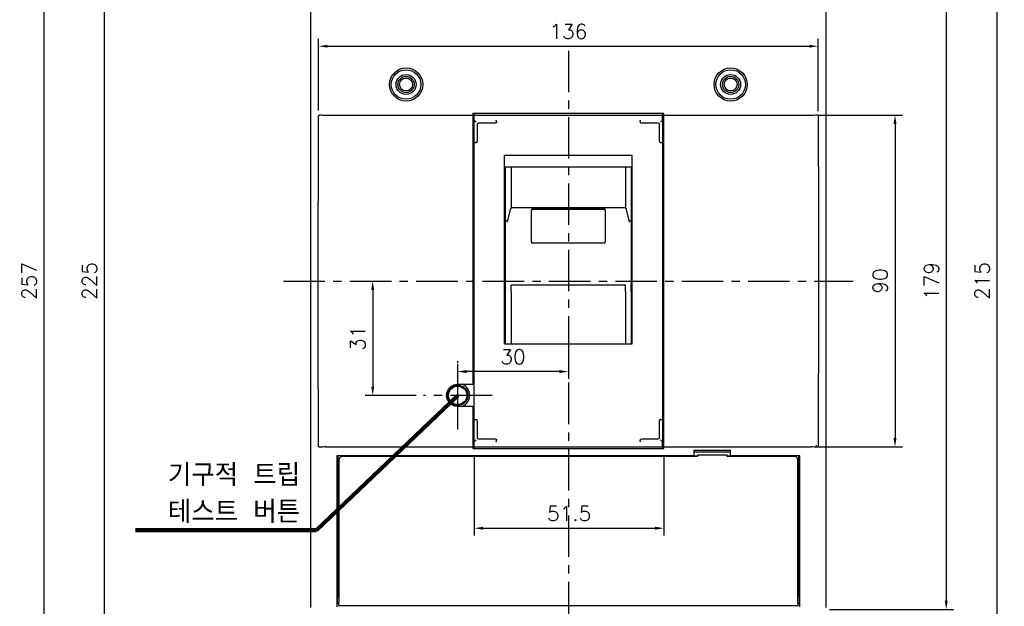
# Model space of a CAD drawing. Extents: x -2328 to 2710, y -907 to 1799.
# Tile 10 of 20: x -1376 to -1109, y 1285 to 1444. Entities that reach past the tile are written whole.
import ezdxf

# ---------------------------------------------------------------- set-up
doc = ezdxf.new("R2010")
doc.units = 0
doc.header["$LTSCALE"] = 3
doc.header["$MEASUREMENT"] = 0
doc.linetypes.add('CENTER', pattern=[2, 1.25, -0.25, 0.25, -0.25])
doc.layers.get('0').update_dxf_attribs({"linetype": 'CONTINUOUS'})
doc.layers.get('Defpoints').update_dxf_attribs({"linetype": 'CONTINUOUS'})
doc.layers.add('cen', color=1, linetype='CENTER')
doc.layers.add('di', color=3, linetype='CONTINUOUS')
doc.styles.add('KIM', font='ROMANS.shx', dxfattribs={"height": 5, "bigfont": 'GSG1.shx'})
doc.styles.get("Standard").update_dxf_attribs({"font": 'romans.shx', "height": 4, "bigfont": 'ghs.shx'})
doc.dimstyles.get("Standard").update_dxf_attribs({"dimtxt": 0.18, "dimasz": 0.18, "dimexe": 0.18, "dimexo": 0.0625, "dimgap": 0.09, "dimtad": 0, "dimtih": 1, "dimtoh": 1, "dimdec": 4, "dimzin": 0, "dimdsep": 46, "dimtxsty": 'Standard', "dimcen": 0.09, "dimadec": 0, "dimazin": 0, "dimtfac": 1, "dimtdec": 4, "dimtofl": 0, "dimtmove": 0, "dimatfit": 3, "dimfxl": 0, "dimtolj": 1, "dimtzin": 0, "dimarcsym": 0})
doc.dimstyles.new('STANDARD$0', dxfattribs={"dimtxt": 5, "dimasz": 5, "dimexe": 1, "dimexo": 2, "dimgap": 2, "dimtad": 1, "dimdec": 4, "dimzin": 12, "dimdsep": 46, "dimtxsty": 'KIM', "dimcen": -1, "dimdle": 0.1, "dimadec": 0, "dimazin": 0, "dimtfac": 1, "dimtdec": 4, "dimtmove": 0, "dimatfit": 3, "dimfxl": 0, "dimtolj": 1, "dimtzin": 0, "dimarcsym": 0})

# ---------------------------------------------------------------- blocks, each defined once
blk = doc.blocks.new('*D11')
at = {"layer": 'Defpoints', "color": 0}
for p in [(-1252.93, 1327.78), (-1201.53, 1327.78), (-1201.53, 1306.15)]:
    blk.add_point(p, dxfattribs=at)
at = {"layer": 'di'}
for p, q in [((-1252.93, 1325.78), (-1252.93, 1304.15)), ((-1201.53, 1325.78), (-1201.53, 1304.15)), ((-1250.53, 1306.15), (-1203.93, 1306.15))]:
    blk.add_line(p, q, dxfattribs=at)
for points in [[(-1250.53, 1306.55), (-1250.53, 1305.75), (-1252.93, 1306.15)], [(-1203.93, 1306.55), (-1203.93, 1305.75), (-1201.53, 1306.15)]]:
    blk.add_solid(points, dxfattribs=at)
at = {"layer": 'di', "insert": (-1227.23, 1310.15), "char_height": 4, "attachment_point": 5}
blk.add_mtext('\\A1;51.5', dxfattribs=at)
blk = doc.blocks.new('*D18')
at = {"layer": 'Defpoints', "color": 0}
for p in [(-1294.15, 1501.48), (-1369.63, 1244.88), (-1294.15, 1244.88)]:
    blk.add_point(p, dxfattribs=at)
at = {"layer": 'di'}
for p, q in [((-1296.15, 1501.48), (-1371.63, 1501.48)), ((-1369.63, 1499.08), (-1369.63, 1247.28)), ((-1296.15, 1244.88), (-1371.63, 1244.88))]:
    blk.add_line(p, q, dxfattribs=at)
for points in [[(-1370.03, 1499.08), (-1369.23, 1499.08), (-1369.63, 1501.48)], [(-1370.03, 1247.28), (-1369.23, 1247.28), (-1369.63, 1244.88)]]:
    blk.add_solid(points, dxfattribs=at)
at = {"layer": 'di', "insert": (-1373.63, 1373.18), "char_height": 4, "attachment_point": 5, "rotation": 90}
blk.add_mtext('\\A1;257', dxfattribs=at)
blk = doc.blocks.new('*D19')
at = {"layer": 'Defpoints', "color": 0}
for p in [(-1353.24, 1485.68), (-1279.73, 1485.68), (-1279.73, 1260.68)]:
    blk.add_point(p, dxfattribs=at)
at = {"layer": 'di'}
for p, q in [((-1281.73, 1485.68), (-1355.24, 1485.68)), ((-1353.24, 1263.08), (-1353.24, 1483.28)), ((-1281.73, 1260.68), (-1355.24, 1260.68))]:
    blk.add_line(p, q, dxfattribs=at)
for points in [[(-1353.64, 1483.28), (-1352.84, 1483.28), (-1353.24, 1485.68)], [(-1353.64, 1263.08), (-1352.84, 1263.08), (-1353.24, 1260.68)]]:
    blk.add_solid(points, dxfattribs=at)
at = {"layer": 'di', "insert": (-1357.24, 1373.18), "char_height": 4, "attachment_point": 5, "rotation": 90}
blk.add_mtext('\\A1;225', dxfattribs=at)
blk = doc.blocks.new('*D44')
at = {"layer": 'Defpoints', "color": 0}
for p in [(-1159.72, 1436.86), (-1295.14, 1417.44), (-1159.72, 1417.25)]:
    blk.add_point(p, dxfattribs=at)
at = {"layer": 'di'}
for p, q in [((-1295.14, 1419.44), (-1295.14, 1438.86)), ((-1292.74, 1436.86), (-1162.12, 1436.86)), ((-1159.72, 1419.25), (-1159.72, 1438.86))]:
    blk.add_line(p, q, dxfattribs=at)
for points in [[(-1292.74, 1437.26), (-1292.74, 1436.46), (-1295.14, 1436.86)], [(-1162.12, 1437.26), (-1162.12, 1436.46), (-1159.72, 1436.86)]]:
    blk.add_solid(points, dxfattribs=at)
at = {"layer": 'di', "insert": (-1227.43, 1440.86), "char_height": 4, "attachment_point": 5}
blk.add_mtext('\\A1;136', dxfattribs=at)
blk = doc.blocks.new('*D46')
at = {"layer": 'Defpoints', "color": 0}
for p in [(-1227.43, 1364.7), (-1257.43, 1348.63), (-1257.43, 1342.18)]:
    blk.add_point(p, dxfattribs=at)
at = {"layer": 'di'}
for p, q in [((-1227.43, 1362.7), (-1227.43, 1346.63)), ((-1257.43, 1344.18), (-1257.43, 1350.63)), ((-1229.83, 1348.63), (-1255.03, 1348.63))]:
    blk.add_line(p, q, dxfattribs=at)
for points in [[(-1255.03, 1349.03), (-1255.03, 1348.23), (-1257.43, 1348.63)], [(-1229.83, 1349.03), (-1229.83, 1348.23), (-1227.43, 1348.63)]]:
    blk.add_solid(points, dxfattribs=at)
at = {"layer": 'di', "insert": (-1242.43, 1352.63), "char_height": 4, "attachment_point": 5}
blk.add_mtext('\\A1;30', dxfattribs=at)
blk = doc.blocks.new('*D107')
at = {"layer": 'Defpoints', "color": 0}
for p in [(-1158.03, 1462.28), (-1158.6, 1284.08), (-1124.96, 1284.08)]:
    blk.add_point(p, dxfattribs=at)
at = {"layer": 'di'}
for p, q in [((-1156.03, 1462.28), (-1122.96, 1462.28)), ((-1124.96, 1459.88), (-1124.96, 1286.48)), ((-1156.6, 1284.08), (-1122.96, 1284.08))]:
    blk.add_line(p, q, dxfattribs=at)
for points in [[(-1125.36, 1459.88), (-1124.56, 1459.88), (-1124.96, 1462.28)], [(-1125.36, 1286.48), (-1124.56, 1286.48), (-1124.96, 1284.08)]]:
    blk.add_solid(points, dxfattribs=at)
at = {"layer": 'di', "insert": (-1128.96, 1373.18), "char_height": 4, "attachment_point": 5, "rotation": 90}
blk.add_mtext('\\A1;179', dxfattribs=at)
blk = doc.blocks.new('*D108')
at = {"layer": 'Defpoints', "color": 0}
for p in [(-1161.63, 1418.18), (-1161.63, 1328.18), (-1138.85, 1328.18)]:
    blk.add_point(p, dxfattribs=at)
at = {"layer": 'di'}
for p, q in [((-1159.63, 1418.18), (-1136.85, 1418.18)), ((-1138.85, 1415.78), (-1138.85, 1330.58)), ((-1159.63, 1328.18), (-1136.85, 1328.18))]:
    blk.add_line(p, q, dxfattribs=at)
for points in [[(-1139.25, 1415.78), (-1138.45, 1415.78), (-1138.85, 1418.18)], [(-1139.25, 1330.58), (-1138.45, 1330.58), (-1138.85, 1328.18)]]:
    blk.add_solid(points, dxfattribs=at)
at = {"layer": 'di', "insert": (-1142.85, 1373.18), "char_height": 4, "attachment_point": 5, "rotation": 90}
blk.add_mtext('\\A1;90', dxfattribs=at)
blk = doc.blocks.new('*D106')
at = {"layer": 'Defpoints', "color": 0}
for p in [(-1197.86, 1480.68), (-1197.85, 1265.68), (-1111.22, 1265.68)]:
    blk.add_point(p, dxfattribs=at)
at = {"layer": 'di'}
for p, q in [((-1195.86, 1480.68), (-1109.22, 1480.68)), ((-1111.22, 1478.28), (-1111.22, 1268.08)), ((-1195.85, 1265.68), (-1109.22, 1265.68))]:
    blk.add_line(p, q, dxfattribs=at)
for points in [[(-1111.62, 1478.28), (-1110.82, 1478.28), (-1111.22, 1480.68)], [(-1111.62, 1268.08), (-1110.82, 1268.08), (-1111.22, 1265.68)]]:
    blk.add_solid(points, dxfattribs=at)
at = {"layer": 'di', "insert": (-1115.22, 1373.18), "char_height": 4, "attachment_point": 5, "rotation": 90}
blk.add_mtext('\\A1;215', dxfattribs=at)
blk = doc.blocks.new('*D116')
at = {"layer": 'Defpoints', "color": 0}
for p in [(-1280.48, 1373.18), (-1280.48, 1342.18), (-1266.73, 1342.18)]:
    blk.add_point(p, dxfattribs=at)
at = {"layer": 'di'}
for p, q in [((-1280.48, 1370.78), (-1280.48, 1344.58)), ((-1268.73, 1342.18), (-1282.48, 1342.18))]:
    blk.add_line(p, q, dxfattribs=at)
for points in [[(-1280.88, 1370.78), (-1280.08, 1370.78), (-1280.48, 1373.18)], [(-1280.88, 1344.58), (-1280.08, 1344.58), (-1280.48, 1342.18)]]:
    blk.add_solid(points, dxfattribs=at)
at = {"layer": 'di', "insert": (-1284.48, 1357.68), "char_height": 4, "attachment_point": 5, "rotation": 90}
blk.add_mtext('\\A1;31', dxfattribs=at)

msp = doc.modelspace()

# ---------------------------------------------------------------- linework, layer by layer
for p, q in [((-1297.231, 1284.649), (-1297.231, 1461.719)), ((-1157.631, 1461.719), (-1157.631, 1284.649)), ((-1293.231, 1418.184), (-1253.331, 1418.184)), ((-1201.531, 1418.584), (-1253.331, 1418.584)), ((-1253.331, 1418.584), (-1253.331, 1418.184)), ((-1253.331, 1418.184), (-1253.331, 1417.755)), ((-1253.331, 1417.755), (-1253.331, 1417.47)), ((-1252.931, 1418.184), (-1252.931, 1418.584)), ((-1252.931, 1416.773), (-1252.931, 1418.184)), ((-1252.931, 1418.184), (-1201.931, 1418.184)), ((-1201.931, 1418.584), (-1201.931, 1418.184)), ((-1201.931, 1416.773), (-1201.931, 1418.184)), ((-1201.531, 1418.184), (-1201.931, 1418.184)), ((-1201.531, 1418.184), (-1201.531, 1418.584)), ((-1201.531, 1418.184), (-1161.631, 1418.184)), ((-1201.531, 1417.755), (-1201.531, 1418.184)), ((-1201.531, 1417.47), (-1201.531, 1417.755)), ((-1253.331, 1417.47), (-1253.331, 1345.184)), ((-1252.931, 1412.786), (-1252.931, 1416.773)), ((-1252.131, 1415.665), (-1252.131, 1412.786)), ((-1249.842, 1415.965), (-1251.831, 1415.965)), ((-1247.777, 1415.965), (-1249.842, 1415.965)), ((-1246.931, 1416.364), (-1246.931, 1416.359)), ((-1246.931, 1416.359), (-1246.931, 1416.173)), ((-1207.931, 1416.359), (-1207.931, 1416.364)), ((-1207.931, 1416.359), (-1207.931, 1416.173)), ((-1205.02, 1415.965), (-1207.085, 1415.965)), ((-1203.031, 1415.965), (-1205.02, 1415.965)), ((-1202.731, 1412.786), (-1202.731, 1415.665)), ((-1201.931, 1416.773), (-1201.931, 1412.786)), ((-1201.531, 1328.898), (-1201.531, 1417.47)), ((-1252.931, 1410.807), (-1252.931, 1412.786)), ((-1252.131, 1412.786), (-1252.131, 1411.828)), ((-1202.731, 1411.828), (-1202.731, 1412.786)), ((-1201.931, 1412.786), (-1201.931, 1410.807)), ((-1252.931, 1335.561), (-1252.931, 1410.807)), ((-1252.331, 1410.765), (-1252.431, 1410.765)), ((-1202.531, 1410.765), (-1202.431, 1410.765)), ((-1201.931, 1410.807), (-1201.931, 1335.561)), ((-1210.081, 1407.182), (-1244.781, 1407.182)), ((-1244.781, 1356.184), (-1244.781, 1407.182)), ((-1210.081, 1356.184), (-1210.081, 1407.182)), ((-1210.081, 1404.082), (-1244.781, 1404.082)), ((-1244.431, 1391.018), (-1244.431, 1404.082)), ((-1242.931, 1404.082), (-1242.931, 1392.971)), ((-1211.931, 1404.082), (-1211.931, 1392.972)), ((-1210.431, 1404.082), (-1210.431, 1391.018)), ((-1244.431, 1389.565), (-1244.431, 1391.018)), ((-1243.202, 1392.618), (-1244.006, 1389.233)), ((-1212.148, 1393.005), (-1242.715, 1393.005)), ((-1217.431, 1392.64), (-1237.431, 1392.64)), ((-1237.431, 1392.64), (-1237.431, 1392.349)), ((-1237.431, 1392.639), (-1217.431, 1392.639)), ((-1237.431, 1383.85), (-1237.431, 1392.349)), ((-1217.431, 1392.349), (-1217.431, 1392.64)), ((-1217.431, 1392.349), (-1217.431, 1383.85)), ((-1210.856, 1389.232), (-1211.66, 1392.618)), ((-1210.431, 1391.018), (-1210.431, 1389.565)), ((-1244.431, 1389.46), (-1244.431, 1389.565)), ((-1244.376, 1389.565), (-1244.431, 1389.565)), ((-1244.431, 1389.054), (-1244.431, 1389.46)), ((-1244.431, 1377.479), (-1244.431, 1389.054)), ((-1244.001, 1389.232), (-1244.019, 1389.119)), ((-1210.486, 1389.565), (-1210.431, 1389.565)), ((-1210.431, 1389.565), (-1210.431, 1389.46)), ((-1210.431, 1389.46), (-1210.431, 1389.054)), ((-1210.431, 1389.054), (-1210.431, 1377.479)), ((-1237.431, 1383.85), (-1237.431, 1383.524)), ((-1237.431, 1383.524), (-1217.431, 1383.524)), ((-1217.431, 1383.524), (-1217.431, 1383.85)), ((-1295.231, 1363.918), (-1295.231, 1382.451)), ((-1159.631, 1382.451), (-1159.631, 1363.918)), ((-1244.431, 1376.941), (-1244.431, 1377.479)), ((-1244.431, 1372.29), (-1244.431, 1376.941)), ((-1210.431, 1377.479), (-1210.431, 1376.941)), ((-1210.431, 1376.941), (-1210.431, 1372.29)), ((-1244.431, 1370.334), (-1244.431, 1372.29)), ((-1210.431, 1370.334), (-1210.431, 1372.29)), ((-1244.431, 1356.184), (-1244.431, 1370.334)), ((-1211.931, 1372.06), (-1242.931, 1372.06)), ((-1242.931, 1370.334), (-1242.931, 1372.06)), ((-1242.931, 1370.334), (-1242.931, 1356.184)), ((-1211.931, 1370.334), (-1211.931, 1372.06)), ((-1211.931, 1370.334), (-1211.931, 1356.184)), ((-1210.431, 1370.334), (-1210.431, 1356.184)), ((-1244.781, 1356.184), (-1210.081, 1356.184)), ((-1252.931, 1346.934), (-1253.331, 1346.934)), ((-1257.431, 1345.184), (-1253.331, 1345.184)), ((-1253.331, 1339.184), (-1257.431, 1339.184)), ((-1253.331, 1339.184), (-1253.331, 1328.898)), ((-1253.331, 1337.434), (-1252.931, 1337.434)), ((-1252.931, 1333.582), (-1252.931, 1335.561)), ((-1252.431, 1335.603), (-1252.331, 1335.603)), ((-1202.431, 1335.603), (-1202.531, 1335.603)), ((-1201.931, 1335.561), (-1201.931, 1333.582)), ((-1253.131, 1333.384), (-1253.331, 1333.384)), ((-1253.131, 1327.784), (-1253.131, 1333.384)), ((-1252.931, 1329.595), (-1252.931, 1333.582)), ((-1252.131, 1334.54), (-1252.131, 1333.582)), ((-1252.131, 1333.582), (-1252.131, 1330.703)), ((-1202.731, 1333.582), (-1202.731, 1334.54)), ((-1202.731, 1330.703), (-1202.731, 1333.582)), ((-1201.931, 1333.582), (-1201.931, 1329.595)), ((-1252.931, 1328.184), (-1252.931, 1329.595)), ((-1251.831, 1330.403), (-1249.842, 1330.403)), ((-1249.842, 1330.403), (-1247.777, 1330.403)), ((-1246.931, 1330.195), (-1246.931, 1330.009)), ((-1246.931, 1330.009), (-1246.931, 1330.005)), ((-1207.931, 1330.195), (-1207.931, 1330.009)), ((-1207.931, 1330.005), (-1207.931, 1330.009)), ((-1207.085, 1330.403), (-1205.02, 1330.403)), ((-1205.02, 1330.403), (-1203.031, 1330.403)), ((-1201.931, 1328.184), (-1201.931, 1329.595)), ((-1293.231, 1328.184), (-1253.331, 1328.184)), ((-1253.331, 1328.898), (-1253.331, 1328.613)), ((-1253.331, 1328.613), (-1253.331, 1328.184)), ((-1253.331, 1328.184), (-1253.331, 1327.784)), ((-1253.331, 1327.784), (-1201.531, 1327.784)), ((-1252.931, 1328.184), (-1201.931, 1328.184)), ((-1252.931, 1327.784), (-1252.931, 1328.184)), ((-1201.531, 1328.184), (-1201.931, 1328.184)), ((-1201.931, 1328.184), (-1201.931, 1327.784)), ((-1201.531, 1328.613), (-1201.531, 1328.898)), ((-1201.531, 1328.184), (-1201.531, 1328.613)), ((-1201.531, 1328.184), (-1161.631, 1328.184)), ((-1201.531, 1327.784), (-1201.531, 1328.184)), ((-1193.431, 1327.284), (-1183.431, 1327.284)), ((-1193.431, 1327.284), (-1193.431, 1325.784)), ((-1183.431, 1325.784), (-1183.431, 1327.284)), ((-1193.431, 1325.784), (-1290.231, 1325.784)), ((-1290.231, 1325.784), (-1290.231, 1284.867)), ((-1289.931, 1325.784), (-1289.931, 1289.484)), ((-1289.681, 1324.584), (-1289.681, 1286.084)), ((-1192.431, 1325.584), (-1288.681, 1325.584)), ((-1253.431, 1325.584), (-1253.431, 1325.784)), ((-1253.131, 1325.584), (-1253.131, 1325.784)), ((-1252.931, 1325.584), (-1252.931, 1325.784)), ((-1201.931, 1325.784), (-1201.931, 1325.584)), ((-1201.731, 1325.784), (-1201.731, 1325.584)), ((-1201.431, 1325.584), (-1201.431, 1325.784)), ((-1183.431, 1326.784), (-1193.431, 1326.784)), ((-1193.431, 1325.784), (-1192.431, 1325.784)), ((-1192.431, 1326.084), (-1192.431, 1325.584)), ((-1192.431, 1326.084), (-1184.431, 1326.084)), ((-1184.431, 1326.084), (-1184.431, 1325.584)), ((-1184.431, 1325.784), (-1183.431, 1325.784)), ((-1166.181, 1325.584), (-1184.431, 1325.584)), ((-1164.631, 1325.784), (-1183.431, 1325.784)), ((-1177.431, 1325.584), (-1177.431, 1325.683)), ((-1172.431, 1325.584), (-1172.431, 1325.683)), ((-1165.181, 1286.084), (-1165.181, 1324.584)), ((-1164.931, 1289.484), (-1164.931, 1325.784)), ((-1164.631, 1284.867), (-1164.631, 1325.784)), ((-1290.231, 1313.484), (-1289.931, 1313.484)), ((-1289.931, 1313.384), (-1290.231, 1313.384)), ((-1164.631, 1313.484), (-1164.931, 1313.484)), ((-1164.631, 1313.384), (-1164.931, 1313.384)), ((-1290.231, 1309.384), (-1289.931, 1309.384)), ((-1164.931, 1309.384), (-1164.631, 1309.384)), ((-1289.931, 1307.384), (-1290.231, 1307.384)), ((-1164.631, 1307.384), (-1164.931, 1307.384)), ((-1290.131, 1296.884), (-1290.231, 1296.884)), ((-1290.131, 1296.884), (-1290.131, 1289.584)), ((-1289.931, 1296.884), (-1290.131, 1296.884)), ((-1164.731, 1296.884), (-1164.931, 1296.884)), ((-1164.731, 1289.584), (-1164.731, 1296.884)), ((-1164.631, 1296.884), (-1164.731, 1296.884)), ((-1290.131, 1289.584), (-1289.931, 1289.584)), ((-1164.931, 1289.584), (-1164.731, 1289.584)), ((-1290.231, 1288.084), (-1289.681, 1288.084)), ((-1290.231, 1287.784), (-1289.681, 1287.784)), ((-1289.981, 1287.334), (-1290.231, 1287.334)), ((-1289.681, 1287.634), (-1289.981, 1287.334)), ((-1289.981, 1285.834), (-1289.981, 1287.334)), ((-1289.931, 1289.484), (-1289.681, 1289.484)), ((-1289.931, 1288.184), (-1289.931, 1289.484)), ((-1289.681, 1288.184), (-1289.931, 1288.184)), ((-1165.181, 1289.484), (-1164.931, 1289.484)), ((-1164.931, 1288.184), (-1165.181, 1288.184)), ((-1165.181, 1288.084), (-1164.631, 1288.084)), ((-1165.181, 1287.784), (-1164.631, 1287.784)), ((-1164.881, 1287.334), (-1165.181, 1287.634)), ((-1164.931, 1289.484), (-1164.931, 1288.184)), ((-1164.631, 1287.334), (-1164.881, 1287.334)), ((-1164.881, 1287.334), (-1164.881, 1286.584)), ((-1290.231, 1285.834), (-1289.981, 1285.834)), ((-1289.981, 1285.834), (-1289.681, 1285.534)), ((-1289.681, 1285.084), (-1289.681, 1286.084)), ((-1165.181, 1285.084), (-1289.681, 1285.084)), ((-1165.181, 1286.084), (-1165.181, 1285.084)), ((-1165.181, 1285.534), (-1164.881, 1285.834)), ((-1164.881, 1286.584), (-1164.881, 1285.834)), ((-1164.881, 1285.834), (-1164.631, 1285.834))]:
    msp.add_line(p, q)
at = {"flags": 128}
for points in [[(-1252.431, 1416.266), (-1252.518, 1416.353), (-1252.602, 1416.437), (-1252.681, 1416.516), (-1252.752, 1416.587), (-1252.814, 1416.649), (-1252.864, 1416.699), (-1252.901, 1416.736), (-1252.923, 1416.758)], [(-1202.431, 1416.266), (-1202.332, 1416.365), (-1202.237, 1416.46), (-1202.149, 1416.547), (-1202.073, 1416.624), (-1202.011, 1416.686), (-1201.966, 1416.731), (-1201.939, 1416.758)], [(-1243.202, 1392.618), (-1243.206, 1392.601), (-1243.216, 1392.504)], [(-1252.923, 1329.61), (-1252.901, 1329.633), (-1252.864, 1329.669), (-1252.814, 1329.719), (-1252.752, 1329.781), (-1252.681, 1329.852), (-1252.602, 1329.931), (-1252.518, 1330.016), (-1252.431, 1330.102)], [(-1201.939, 1329.61), (-1201.966, 1329.637), (-1202.011, 1329.682), (-1202.073, 1329.744), (-1202.149, 1329.821), (-1202.237, 1329.908), (-1202.332, 1330.003), (-1202.431, 1330.102)]]:
    msp.add_lwpolyline(points, dxfattribs=at)
for centre, radius in [((-1271.431, 1426.484), 4.5), ((-1271.431, 1426.484), 4), ((-1271.431, 1426.484), 2.7), ((-1271.431, 1426.484), 2.2), ((-1183.431, 1426.484), 4.5), ((-1183.431, 1426.484), 4), ((-1183.431, 1426.484), 2.7), ((-1183.431, 1426.484), 2.2), ((-1271.431, 1426.484), 1.75), ((-1183.431, 1426.484), 1.75), ((-1257.431, 1342.184), 2.75), ((-1257.431, 1342.184), 2.5)]:
    msp.add_circle(centre, radius)
for centre, radius, start, end in [((-1251.831, 1415.665), 0.3, 90, 180), ((-1203.031, 1415.665), 0.3, 0, 90), ((-1257.431, 1342.184), 3.25, 292.61986, 67.38014), ((-1251.831, 1330.703), 0.3, 180, 270), ((-1203.031, 1330.703), 0.3, 270, 0), ((-1160.631, 1328.684), 0.5, 270, 0), ((-1288.681, 1324.584), 1, 90, 180), ((-1174.931, 1318.084), 8, 105.74055, 108.20996), ((-1174.931, 1318.084), 8, 71.79004, 74.25945), ((-1166.181, 1324.584), 1, 0, 90)]:
    msp.add_arc(centre, radius, start, end)
for centre, major_axis, start_param, end_param in [((-1293.231, 1418.889), (4, 0), 4.3083733, 4.712389), ((-1161.631, 1418.889), (4, 0), 4.712389, 5.1164047), ((-1252.431, 1416.773), (0.5, 0), 3.1415927, 3.3161256), ((-1202.431, 1416.773), (0.5, 0), 6.1086524, 6.2831853), ((-1252.431, 1329.595), (0.5, 0), 2.9670597, 3.1415927), ((-1202.431, 1329.595), (0.5, 0), 0, 0.1745329), ((-1293.231, 1327.479), (4, 0), 1.5707963, 1.974812), ((-1161.631, 1327.479), (4, 0), 1.1667806, 1.5707963)]:
    msp.add_ellipse(centre, major_axis=major_axis, ratio=0.176327, start_param=start_param, end_param=end_param)
for points, knots in [([(-1295.231, 1382.451), (-1295.232, 1385.117), (-1295.234, 1396.96), (-1295.181, 1408.803), (-1295.139, 1417.978)], [0, 0, 0, 0, 0.2251735, 1, 1, 1, 1]), ([(-1295.139, 1417.978), (-1295.136, 1418.005), (-1295.131, 1418.057), (-1295.094, 1418.127), (-1295.032, 1418.188), (-1294.934, 1418.238), (-1294.851, 1418.24), (-1294.804, 1418.241)], [0, 0, 0, 0, 0.1543721, 0.3085984, 0.4663541, 0.6970711, 1, 1, 1, 1]), ([(-1160.059, 1418.241), (-1160.012, 1418.24), (-1159.929, 1418.238), (-1159.829, 1418.188), (-1159.762, 1418.121), (-1159.728, 1418.047), (-1159.725, 1417.997), (-1159.723, 1417.978)], [0, 0, 0, 0, 0.2994204, 0.5263949, 0.7070068, 0.8887843, 1, 1, 1, 1]), ([(-1159.723, 1417.978), (-1159.704, 1415.409), (-1159.616, 1403.566), (-1159.625, 1391.724), (-1159.631, 1382.451)], [0, 0, 0, 0, 0.216992, 1, 1, 1, 1]), ([(-1246.931, 1416.173), (-1246.932, 1416.165), (-1246.934, 1416.148), (-1246.954, 1416.119), (-1247.014, 1416.071), (-1247.26, 1415.984), (-1247.53, 1415.966), (-1247.748, 1415.965), (-1247.777, 1415.965)], [0, 0, 0, 0, 0.0251163, 0.0564539, 0.1119889, 0.2796751, 0.9032409, 1, 1, 1, 1]), ([(-1246.931, 1416.364), (-1246.934, 1416.419), (-1246.939, 1416.531), (-1246.956, 1416.676), (-1246.979, 1416.783), (-1246.996, 1416.824), (-1247.005, 1416.834), (-1247.006, 1416.834)], [0, 0, 0, 0, 0.2467077, 0.4933533, 0.7417496, 0.9879911, 1, 1, 1, 1]), ([(-1207.931, 1416.364), (-1207.928, 1416.419), (-1207.923, 1416.531), (-1207.906, 1416.676), (-1207.883, 1416.783), (-1207.866, 1416.824), (-1207.857, 1416.834), (-1207.857, 1416.834)], [0, 0, 0, 0, 0.2467077, 0.4933533, 0.7417496, 0.9879911, 1, 1, 1, 1]), ([(-1207.085, 1415.965), (-1207.218, 1415.968), (-1207.449, 1415.973), (-1207.702, 1416.017), (-1207.836, 1416.07), (-1207.887, 1416.099), (-1207.918, 1416.132), (-1207.93, 1416.154), (-1207.931, 1416.169), (-1207.931, 1416.173)], [0, 0, 0, 0, 0.4411753, 0.7628749, 0.8374587, 0.9200434, 0.9526419, 0.9855997, 1, 1, 1, 1]), ([(-1252.931, 1410.807), (-1252.931, 1410.807), (-1252.931, 1410.804), (-1252.919, 1410.796), (-1252.862, 1410.784), (-1252.748, 1410.773), (-1252.599, 1410.766), (-1252.487, 1410.765), (-1252.431, 1410.765)], [0, 0, 0, 0, 0.0115184, 0.1464148, 0.3612526, 0.5746149, 0.7872982, 1, 1, 1, 1]), ([(-1252.131, 1411.828), (-1252.132, 1411.694), (-1252.134, 1411.487), (-1252.155, 1411.229), (-1252.179, 1411.07), (-1252.203, 1410.962), (-1252.229, 1410.881), (-1252.254, 1410.826), (-1252.281, 1410.789), (-1252.302, 1410.772), (-1252.32, 1410.765), (-1252.329, 1410.765), (-1252.331, 1410.765)], [0, 0, 0, 0, 0.3578411, 0.5576853, 0.6944336, 0.7888065, 0.8545949, 0.9213191, 0.9493896, 0.9776978, 0.9936882, 1, 1, 1, 1]), ([(-1202.531, 1410.765), (-1202.538, 1410.765), (-1202.553, 1410.767), (-1202.577, 1410.785), (-1202.62, 1410.84), (-1202.705, 1411.089), (-1202.727, 1411.433), (-1202.73, 1411.729), (-1202.731, 1411.828)], [0, 0, 0, 0, 0.0177754, 0.0395275, 0.078769, 0.2038036, 0.7338858, 1, 1, 1, 1]), ([(-1202.431, 1410.765), (-1202.375, 1410.765), (-1202.263, 1410.766), (-1202.114, 1410.773), (-1202.001, 1410.784), (-1201.943, 1410.796), (-1201.931, 1410.804), (-1201.931, 1410.807), (-1201.931, 1410.807)], [0, 0, 0, 0, 0.2127018, 0.4253851, 0.6387474, 0.8535852, 0.9884816, 1, 1, 1, 1]), ([(-1242.714, 1392.998), (-1242.734, 1393), (-1242.812, 1393.008), (-1242.933, 1392.962), (-1243.052, 1392.882), (-1243.129, 1392.792), (-1243.178, 1392.702), (-1243.195, 1392.645), (-1243.202, 1392.618)], [0, 0, 0, 0, 0.0898839, 0.3457613, 0.55087, 0.7239321, 0.8695825, 1, 1, 1, 1]), ([(-1211.66, 1392.618), (-1211.665, 1392.638), (-1211.68, 1392.692), (-1211.732, 1392.796), (-1211.835, 1392.907), (-1211.984, 1392.991), (-1212.094, 1392.998), (-1212.147, 1393.001)], [0, 0, 0, 0, 0.0964873, 0.2618454, 0.5131057, 0.7653188, 1, 1, 1, 1]), ([(-1244.376, 1389.565), (-1244.29, 1389.565), (-1244.126, 1389.567), (-1243.989, 1389.576), (-1243.923, 1389.581)], [0, 0, 0, 0, 0.5230726, 1, 1, 1, 1]), ([(-1210.939, 1389.581), (-1210.873, 1389.576), (-1210.736, 1389.567), (-1210.572, 1389.565), (-1210.486, 1389.565)], [0, 0, 0, 0, 0.4769274, 1, 1, 1, 1]), ([(-1210.843, 1389.119), (-1210.843, 1389.135), (-1210.843, 1389.173), (-1210.855, 1389.21), (-1210.862, 1389.231)], [0, 0, 0, 0, 0.42093188, 1, 1, 1, 1]), ([(-1295.139, 1328.39), (-1295.158, 1330.959), (-1295.246, 1342.802), (-1295.238, 1354.645), (-1295.231, 1363.918)], [0, 0, 0, 0, 0.2169918, 1, 1, 1, 1]), ([(-1159.631, 1363.918), (-1159.63, 1361.251), (-1159.628, 1349.408), (-1159.682, 1337.566), (-1159.723, 1328.39)], [0, 0, 0, 0, 0.2251735, 1, 1, 1, 1]), ([(-1257.431, 1339.184), (-1257.768, 1339.217), (-1258.443, 1339.283), (-1259.341, 1339.8), (-1260.023, 1340.561), (-1260.414, 1341.512), (-1260.468, 1342.537), (-1260.18, 1343.523), (-1259.581, 1344.358), (-1258.741, 1344.945), (-1257.977, 1345.166), (-1257.536, 1345.181), (-1257.431, 1345.184)], [0, 0, 0, 0, 0.1073231, 0.2146458, 0.3219881, 0.4293712, 0.5367874, 0.6442128, 0.7516257, 0.8590095, 0.9663631, 1, 1, 1, 1]), ([(-1252.931, 1335.561), (-1252.931, 1335.561), (-1252.931, 1335.565), (-1252.919, 1335.573), (-1252.862, 1335.584), (-1252.748, 1335.595), (-1252.599, 1335.602), (-1252.487, 1335.603), (-1252.431, 1335.603)], [0, 0, 0, 0, 0.01151923, 0.14641477, 0.36125252, 0.57461474, 0.7872983, 1, 1, 1, 1]), ([(-1252.331, 1335.603), (-1252.324, 1335.603), (-1252.31, 1335.601), (-1252.285, 1335.583), (-1252.242, 1335.528), (-1252.158, 1335.279), (-1252.136, 1334.935), (-1252.132, 1334.639), (-1252.131, 1334.54)], [0, 0, 0, 0, 0.0177753, 0.0395272, 0.0787685, 0.2038085, 0.7338807, 1, 1, 1, 1]), ([(-1202.731, 1334.54), (-1202.73, 1334.674), (-1202.728, 1334.881), (-1202.707, 1335.139), (-1202.683, 1335.298), (-1202.659, 1335.406), (-1202.633, 1335.487), (-1202.608, 1335.542), (-1202.581, 1335.579), (-1202.56, 1335.596), (-1202.542, 1335.603), (-1202.533, 1335.603), (-1202.531, 1335.603)], [0, 0, 0, 0, 0.3578406, 0.5576911, 0.6944327, 0.7888119, 0.8545939, 0.921324, 0.9493892, 0.9776973, 0.9936877, 1, 1, 1, 1]), ([(-1202.431, 1335.603), (-1202.375, 1335.603), (-1202.263, 1335.602), (-1202.114, 1335.595), (-1202.001, 1335.584), (-1201.943, 1335.573), (-1201.931, 1335.565), (-1201.931, 1335.561), (-1201.931, 1335.561)], [0, 0, 0, 0, 0.2127017, 0.42538526, 0.63874748, 0.85358523, 0.98848077, 1, 1, 1, 1]), ([(-1247.777, 1330.403), (-1247.644, 1330.4), (-1247.413, 1330.395), (-1247.161, 1330.351), (-1247.026, 1330.298), (-1246.975, 1330.269), (-1246.944, 1330.236), (-1246.932, 1330.214), (-1246.931, 1330.2), (-1246.931, 1330.195)], [0, 0, 0, 0, 0.4411736, 0.7628717, 0.837452, 0.9200364, 0.9526347, 0.9855997, 1, 1, 1, 1]), ([(-1247.006, 1329.534), (-1247.005, 1329.534), (-1246.996, 1329.545), (-1246.979, 1329.585), (-1246.956, 1329.693), (-1246.939, 1329.838), (-1246.934, 1329.949), (-1246.931, 1330.005)], [0, 0, 0, 0, 0.0120089, 0.2582532, 0.5066486, 0.7532932, 1, 1, 1, 1]), ([(-1207.931, 1330.195), (-1207.93, 1330.203), (-1207.928, 1330.22), (-1207.908, 1330.249), (-1207.848, 1330.297), (-1207.602, 1330.384), (-1207.332, 1330.402), (-1207.114, 1330.403), (-1207.085, 1330.403)], [0, 0, 0, 0, 0.02512428, 0.05645474, 0.11198942, 0.27967817, 0.90324136, 1, 1, 1, 1]), ([(-1207.857, 1329.534), (-1207.857, 1329.534), (-1207.866, 1329.545), (-1207.883, 1329.585), (-1207.906, 1329.693), (-1207.923, 1329.838), (-1207.928, 1329.949), (-1207.931, 1330.005)], [0, 0, 0, 0, 0.0120089, 0.2582532, 0.5066486, 0.7532932, 1, 1, 1, 1]), ([(-1294.804, 1328.127), (-1294.85, 1328.128), (-1294.933, 1328.13), (-1295.033, 1328.18), (-1295.1, 1328.247), (-1295.134, 1328.321), (-1295.137, 1328.371), (-1295.139, 1328.39)], [0, 0, 0, 0, 0.2994182, 0.5263862, 0.7070076, 0.8887845, 1, 1, 1, 1]), ([(-1159.723, 1328.39), (-1159.726, 1328.363), (-1159.731, 1328.311), (-1159.768, 1328.242), (-1159.83, 1328.18), (-1159.928, 1328.13), (-1160.011, 1328.128), (-1160.059, 1328.127)], [0, 0, 0, 0, 0.1543866, 0.3086003, 0.466366, 0.6970709, 1, 1, 1, 1])]:
    msp.add_open_spline(points, degree=3, knots=knots)
at = {"layer": 'cen', "ltscale": 3}
for p, q in [((-1227.431, 1435.642), (-1227.431, 1233.524)), ((-1304.677, 1373.184), (-1150.185, 1373.184)), ((-1257.431, 1332.884), (-1257.431, 1351.484)), ((-1248.131, 1342.184), (-1266.731, 1342.184))]:
    msp.add_line(p, q, dxfattribs=at)

# ---------------------------------------------------------------- texts
at = {"layer": 'di', "insert": (-1300.158, 1307.595), "char_height": 6, "attachment_point": 9}
msp.add_mtext('기구적 트립 \\P테스트 버튼', dxfattribs=at)

# ---------------------------------------------------------------- dimensions: what is measured, and where the dimension line sits
at = {"layer": 'di'}
for base, p1, p2, text, picture, middle in [((-1369.63, 1244.884), (-1294.155, 1501.484), (-1294.155, 1244.884), '257', '*D18', (-1369.63, 1373.184)), ((-1111.219, 1265.684), (-1197.86, 1480.684), (-1197.845, 1265.684), '215', '*D106', (-1111.219, 1373.184))]:
    dim = msp.add_linear_dim(base=base, p1=p1, p2=p2, angle=90, text=text, dimstyle='STANDARD$0', override={"dimtxt": 4, "dimasz": 2.4, "dimexe": 2, "dimdec": 2, "dimzin": 8, "dimtxsty": 'Standard', "dimcen": 0, "dimdle": 0, "dimclrd": 256, "dimclre": 256, "dimclrt": 256, "dimadec": 2, "dimazin": 2, "dimtfac": 0.6, "dimtdec": 2, "dimtzin": 8, "dimlwd": 65535, "dimlwe": 65535}, dxfattribs=at)
    dim.commit()
    dim.dimension.update_dxf_attribs({"geometry": picture, "text_midpoint": middle, "dimtype": 160})
for base, p1, p2, picture, middle in [((-1353.237, 1485.684), (-1279.731, 1260.684), (-1279.731, 1485.684), '*D19', (-1353.237, 1373.184)), ((-1280.485, 1342.184), (-1280.485, 1373.184), (-1266.731, 1342.184), '*D116', (-1280.485, 1357.684))]:
    dim = msp.add_linear_dim(base=base, p1=p1, p2=p2, angle=90, dimstyle='STANDARD$0', override={"dimtxt": 4, "dimasz": 2.4, "dimexe": 2, "dimdec": 2, "dimzin": 8, "dimtxsty": 'Standard', "dimcen": 0, "dimdle": 0, "dimclrd": 256, "dimclre": 256, "dimclrt": 256, "dimadec": 2, "dimazin": 2, "dimtfac": 0.6, "dimtdec": 2, "dimtzin": 8, "dimlwd": 65535, "dimlwe": 65535}, dxfattribs=at)
    dim.commit()
    dim.dimension.update_dxf_attribs({"geometry": picture, "text_midpoint": middle, "dimtype": 160})
dim = msp.add_linear_dim(base=(-1124.957, 1284.084), p1=(-1158.032, 1462.284), p2=(-1158.597, 1284.084), angle=90, text='179', dimstyle='STANDARD$0', override={"dimtxt": 4, "dimasz": 2.4, "dimexe": 2, "dimdec": 2, "dimzin": 8, "dimtxsty": 'Standard', "dimcen": 0, "dimdle": 0, "dimclrd": 256, "dimclre": 256, "dimclrt": 256, "dimadec": 2, "dimazin": 2, "dimtfac": 0.6, "dimtdec": 2, "dimtzin": 8, "dimlwd": 65535, "dimlwe": 65535}, dxfattribs=at)
dim.commit()
dim.dimension.update_dxf_attribs({"geometry": '*D107', "text_midpoint": (-1128.957, 1373.184)})
dim = msp.add_linear_dim(base=(-1159.718, 1436.855), p1=(-1295.141, 1417.437), p2=(-1159.718, 1417.254), text='136', dimstyle='STANDARD$0', override={"dimtxt": 4, "dimasz": 2.4, "dimexe": 2, "dimdec": 2, "dimzin": 8, "dimtxsty": 'Standard', "dimcen": 0, "dimdle": 0, "dimclrd": 256, "dimclre": 256, "dimclrt": 256, "dimadec": 2, "dimazin": 2, "dimtfac": 0.6, "dimtdec": 2, "dimtzin": 8, "dimlwd": 65535, "dimlwe": 65535}, dxfattribs=at)
dim.commit()
dim.dimension.update_dxf_attribs({"geometry": '*D44', "text_midpoint": (-1227.43, 1440.855)})
dim = msp.add_linear_dim(base=(-1138.848, 1328.184), p1=(-1161.631, 1418.184), p2=(-1161.631, 1328.184), angle=90, dimstyle='STANDARD$0', override={"dimtxt": 4, "dimasz": 2.4, "dimexe": 2, "dimdec": 2, "dimzin": 8, "dimtxsty": 'Standard', "dimcen": 0, "dimdle": 0, "dimclrd": 256, "dimclre": 256, "dimclrt": 256, "dimadec": 2, "dimazin": 2, "dimtfac": 0.6, "dimtdec": 2, "dimtzin": 8, "dimlwd": 65535, "dimlwe": 65535}, dxfattribs=at)
dim.commit()
dim.dimension.update_dxf_attribs({"geometry": '*D108', "text_midpoint": (-1142.848, 1373.184)})
dim = msp.add_linear_dim(base=(-1257.431, 1348.63), p1=(-1227.431, 1364.697), p2=(-1257.431, 1342.184), dimstyle='STANDARD$0', override={"dimtxt": 4, "dimasz": 2.4, "dimexe": 2, "dimdec": 2, "dimzin": 8, "dimtxsty": 'Standard', "dimcen": 0, "dimdle": 0, "dimclrd": 256, "dimclre": 256, "dimclrt": 256, "dimadec": 2, "dimazin": 2, "dimtfac": 0.6, "dimtdec": 2, "dimtzin": 8, "dimlwd": 65535, "dimlwe": 65535}, dxfattribs=at)
dim.commit()
dim.dimension.update_dxf_attribs({"geometry": '*D46', "text_midpoint": (-1242.431, 1352.63)})
dim = msp.add_linear_dim(base=(-1201.531, 1306.153), p1=(-1252.931, 1327.784), p2=(-1201.531, 1327.784), text='51.5', dimstyle='STANDARD$0', override={"dimtxt": 4, "dimasz": 2.4, "dimexe": 2, "dimdec": 2, "dimzin": 8, "dimtxsty": 'Standard', "dimcen": 0, "dimdle": 0, "dimclrd": 256, "dimclre": 256, "dimclrt": 256, "dimadec": 2, "dimazin": 2, "dimtfac": 0.6, "dimtdec": 2, "dimtzin": 8, "dimlwd": 65535, "dimlwe": 65535}, dxfattribs=at)
dim.commit()
dim.dimension.update_dxf_attribs({"geometry": '*D11', "text_midpoint": (-1227.231, 1306.153), "dimtype": 160})

# ---------------------------------------------------------------- leaders
at = {"layer": 'di', "annotation_type": 0, "has_hookline": 1, "hookline_direction": 1, "text_width": 44.667}
msp.add_leader([(-1257.431, 1342.184), (-1295.758, 1305.595), (-1298.158, 1305.595)], dimstyle='Standard', override={"dimtxt": 4, "dimasz": 2.4, "dimexe": 2, "dimexo": 2, "dimgap": 2, "dimtad": 1, "dimtih": 0, "dimtoh": 0, "dimdec": 2, "dimzin": 8, "dimcen": 0, "dimclrd": 256, "dimclre": 256, "dimclrt": 256, "dimadec": 2, "dimazin": 2, "dimtfac": 0.6, "dimtdec": 2, "dimtofl": 1, "dimtzin": 8, "dimlwd": 65535, "dimlwe": 65535}, dxfattribs=at)

doc.saveas('drawing.dxf')
